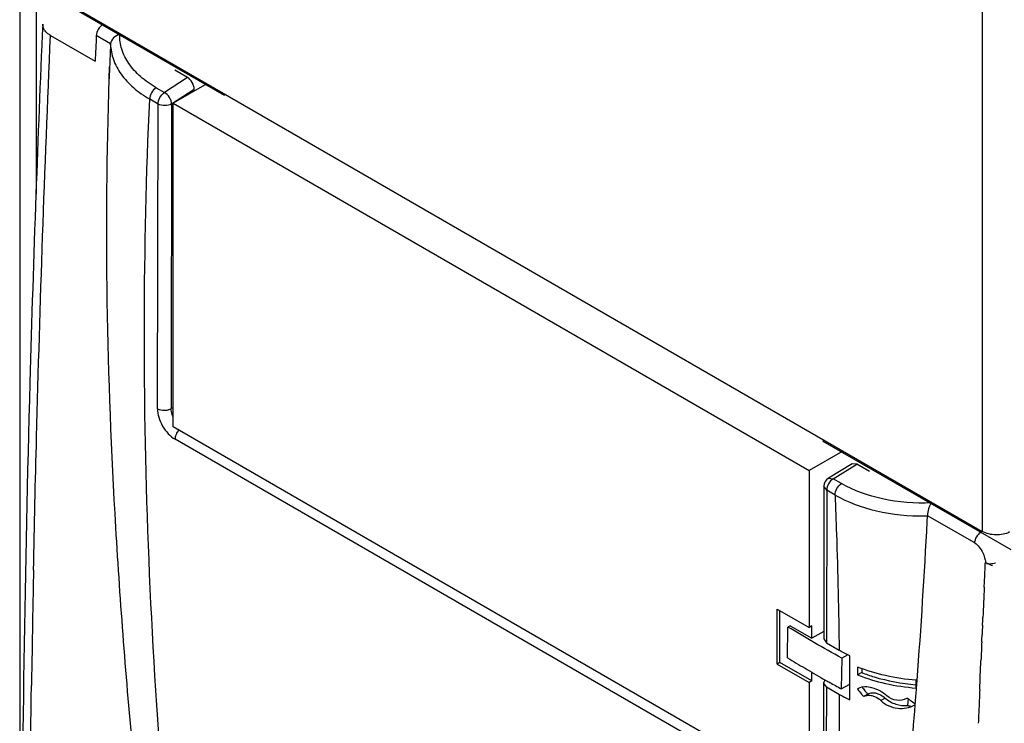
# Model space of a CAD drawing. Header units: millimetres. Extents: x 48 to 323, y 40 to 478.
# Tile 4 of 8: x 124 to 175, y 178 to 215. Entities that reach past the tile are written whole.
import ezdxf

# ---------------------------------------------------------------- set-up
doc = ezdxf.new("R2010")
doc.units = ezdxf.units.MM
doc.header["$LTSCALE"] = 33.652061
doc.layers.get('0').update_dxf_attribs({"linetype": 'CONTINUOUS'})

msp = doc.modelspace()

# ---------------------------------------------------------------- linework, layer by layer
at = {"color": 7}
for p, q in [((174.069, 307.773), (174.063, 188.501)), ((123.771, 217.536), (123.771, 134.082)), ((123.771, 217.536), (174.063, 188.501)), ((124.645, 206.116), (124.645, 216.95)), ((124.645, 216.95), (134.462, 211.282)), ((125.381, 214.409), (127.714, 213.062)), ((128.518, 213.969), (127.775, 214.398)), ((128.515, 213.911), (128.517, 213.955)), ((128.515, 213.911), (128.517, 213.955)), ((128.449, 212.148), (128.47, 212.77)), ((128.467, 212.142), (128.484, 212.765)), ((132.534, 212.216), (131.877, 212.595)), ((132.534, 212.216), (131.334, 211.428)), ((130.902, 211.678), (131.334, 211.428)), ((131.712, 210.83), (132.887, 211.602)), ((133.555, 211.888), (131.787, 210.867)), ((132.887, 211.502), (132.887, 211.602)), ((130.999, 210.827), (130.566, 211.077)), ((134.533, 211.323), (134.462, 211.282)), ((130.971, 194.912), (130.999, 210.827)), ((131.712, 210.83), (131.684, 194.915)), ((131.787, 210.867), (165.021, 191.68)), ((131.787, 193.965), (131.787, 210.867)), ((131.787, 194.974), (131.684, 194.915)), ((165.021, 174.778), (131.787, 193.965)), ((164.994, 174.206), (131.888, 193.319)), ((165.811, 193.265), (165.74, 193.224)), ((165.74, 193.224), (175.557, 187.557)), ((166.789, 192.7), (165.021, 191.68)), ((167.266, 192.04), (166.034, 191.282)), ((166.278, 191.254), (167.52, 192.017)), ((167.52, 192.017), (167.266, 192.04)), ((168.176, 191.638), (167.52, 192.017)), ((165.021, 191.68), (165.021, 183.482)), ((166.034, 191.283), (166.278, 191.254)), ((166.707, 191.006), (166.278, 191.254)), ((165.796, 190.857), (165.782, 182.884)), ((165.942, 190.653), (165.796, 190.857)), ((165.942, 190.653), (165.928, 182.673)), ((166.375, 190.403), (165.942, 190.653)), ((171.19, 189.024), (171.206, 189.305)), ((171.192, 189.023), (171.206, 189.305)), ((171.206, 189.305), (171.207, 189.323)), ((173.677, 187.897), (171.207, 189.323)), ((163.352, 184.446), (165.021, 183.482)), ((163.352, 181.571), (163.352, 184.446)), ((163.493, 181.653), (163.493, 184.364)), ((174.097, 183.943), (174.101, 184.009)), ((163.89, 181.902), (163.914, 183.508)), ((164.031, 183.574), (163.914, 183.508)), ((164.031, 183.574), (165.162, 182.92)), ((165.162, 183.564), (165.021, 183.482)), ((165.162, 182.92), (165.162, 183.564)), ((165.783, 183.266), (165.162, 182.92)), ((165.782, 182.884), (165.928, 182.673)), ((165.928, 182.673), (166.591, 182.291)), ((163.493, 181.653), (163.352, 181.571)), ((165.162, 180.689), (163.493, 181.653)), ((166.724, 181.885), (166.7, 180.278)), ((167.041, 182.055), (166.724, 181.885)), ((163.352, 181.571), (165.021, 180.608)), ((165.162, 180.689), (165.162, 181.146)), ((167.556, 181.416), (167.555, 181.006)), ((167.77, 181.13), (167.555, 181.006)), ((167.771, 181.343), (167.77, 181.13)), ((165.162, 180.689), (165.021, 180.608)), ((165.021, 180.608), (165.021, 174.778)), ((165.745, 180.809), (165.902, 180.722)), ((165.745, 180.809), (165.901, 180.722)), ((170.609, 180.318), (170.613, 180.729)), ((170.631, 180.316), (170.661, 180.725)), ((170.634, 180.314), (170.665, 180.722)), ((165.778, 180.583), (165.768, 174.942)), ((165.924, 180.385), (165.778, 180.583)), ((165.924, 180.385), (165.915, 174.738)), ((165.924, 180.385), (166.61, 179.989)), ((166.7, 180.278), (167.151, 180.521)), ((167.148, 179.707), (167.151, 180.521)), ((167.596, 180.293), (167.552, 180.265)), ((167.552, 180.265), (167.597, 180.291)), ((170.586, 180.495), (170.609, 180.493)), ((167.871, 179.873), (167.898, 179.89)), ((168.116, 180.015), (167.898, 179.89)), ((168.998, 179.798), (168.769, 179.666)), ((170.15, 179.797), (170.114, 179.774)), ((170.151, 179.796), (170.114, 179.774)), ((170.175, 179.404), (170.206, 179.766)), ((170.536, 179.44), (170.567, 179.459))]:
    msp.add_line(p, q, dxfattribs=at)
for centre, radius, start, end in [((1331.699, 162.485), 1207.869, 177.508138, 177.930614), ((348.936, 204.759), 220.611, 177.62223, 177.91881), ((166.296, 190.857), 0.5, 121.5199, 179.9004), ((-179.965, 207.143), 351.624, 355.69077, 357.04617), ((170.986, 200.895), 11.588, 270.4655, 271.0874), ((720.387, 160.524), 546.79, 177.3728, 177.53833), ((307.569, 177.573), 133.623, 177.41348, 177.62198), ((465.993, 168.902), 292.278, 177.28887, 177.47891), ((118.848, 185.586), 55.268, 357.0352, 357.4398), ((179.413, 189.586), 15.085, 218.1634, 219.4462), ((179.123, 189.404), 14.499, 218.446, 218.7448), ((179.03, 189.33), 14.38, 218.7454, 219.7886), ((178.914, 189.232), 14.228, 219.7864, 220.4654), ((-192.263, 208.081), 363.957, 355.49619, 355.62456), ((-109.841, 178.782), 276.453, 359.31165, 0.25007), ((179.296, 189.49), 14.934, 219.4474, 220.0911), ((177.037, 189.117), 11.589, 233.5383, 233.9144), ((176.938, 188.981), 11.42, 233.9141, 234.4017), ((176.771, 188.744), 11.13, 234.3947, 236.1488), ((170.332, 179.825), 0.436, 297.9827, 299.8902), ((593.797, 161.226), 420.29, 177.52744, 177.64747)]:
    msp.add_arc(centre, radius, start, end, dxfattribs=at)
for centre, major_axis, ratio, start_param, end_param in [((132.533, 211.807), (-0.249, 0.434), 0.577985, -2.354417, -0.782707), ((166.278, 180.567), (0.5, -0.022), 0.545151, 2.551393, 3.165071)]:
    msp.add_ellipse(centre, major_axis=major_axis, ratio=ratio, start_param=start_param, end_param=end_param, dxfattribs=at)
for points, knots in [([(125.381, 214.409), (125.318, 214.446), (125.204, 214.525), (125.069, 214.67), (124.986, 214.831), (124.97, 214.945), (124.972, 215)], [0, 0, 0, 0, 0.29055, 0.549846, 0.782245, 1, 1, 1, 1]), ([(128.11, 214.977), (128.014, 214.916), (127.86, 214.735), (127.78, 214.512), (127.775, 214.398)], [0, 0, 0, 0, 0.499728, 1, 1, 1, 1]), ([(124.493, 186.481), (124.54, 188.796), (124.753, 198.108), (125.077, 207.417), (125.381, 214.409)], [0, 0, 0, 0, 0.248593, 1, 1, 1, 1]), ([(128.998, 214.464), (128.878, 214.431), (128.661, 214.309), (128.527, 214.084), (128.518, 213.969)], [0, 0, 0, 0, 0.521062, 1, 1, 1, 1]), ([(130.902, 211.678), (130.611, 211.846), (130.082, 212.214), (129.458, 212.895), (129.072, 213.657), (128.992, 214.202), (128.998, 214.464)], [0, 0, 0, 0, 0.285312, 0.54252, 0.777048, 1, 1, 1, 1]), ([(128.517, 213.955), (128.524, 213.683), (128.633, 213.12), (129.055, 212.338), (129.715, 211.636), (130.264, 211.253), (130.566, 211.077)], [0, 0, 0, 0, 0.22248, 0.457682, 0.715381, 1, 1, 1, 1]), ([(130.973, 164.87), (130.508, 168.843), (129.655, 176.776), (128.721, 188.655), (128.26, 200.446), (128.319, 208.268), (128.449, 212.148)], [0, 0, 0, 0, 0.253224, 0.505042, 0.754231, 1, 1, 1, 1]), ([(130.902, 211.678), (130.802, 211.614), (130.645, 211.427), (130.566, 211.194), (130.566, 211.077)], [0, 0, 0, 0, 0.503047, 1, 1, 1, 1]), ([(130.307, 195.378), (130.291, 196.702), (130.264, 201.937), (130.386, 207.172), (130.566, 211.077)], [0, 0, 0, 0, 0.253144, 1, 1, 1, 1]), ([(130.999, 210.827), (130.999, 210.944), (131.077, 211.177), (131.234, 211.365), (131.334, 211.428)], [0, 0, 0, 0, 0.496951, 1, 1, 1, 1]), ([(131.712, 210.83), (131.709, 210.887), (131.682, 211.007), (131.574, 211.225), (131.441, 211.369), (131.334, 211.428)], [0, 0, 0, 0, 0.234451, 0.497529, 1, 1, 1, 1]), ([(131.712, 210.83), (131.607, 210.768), (131.356, 210.718), (131.105, 210.766), (130.999, 210.827)], [0, 0, 0, 0, 0.498713, 1, 1, 1, 1]), ([(124.618, 206.1), (124.5, 202.828), (124.084, 189.84), (123.883, 176.845), (123.858, 167.126)], [0, 0, 0, 0, 0.252011, 1, 1, 1, 1]), ([(132.471, 162.798), (132.145, 165.561), (131.004, 176.388), (130.406, 187.274), (130.307, 195.378)], [0, 0, 0, 0, 0.255573, 1, 1, 1, 1]), ([(130.971, 194.912), (131.077, 194.851), (131.275, 194.814), (131.519, 194.842), (131.636, 194.887), (131.684, 194.915)], [0, 0, 0, 0, 0.49962, 0.773662, 1, 1, 1, 1]), ([(130.971, 194.912), (130.971, 194.761), (131.027, 194.443), (131.223, 193.997), (131.511, 193.602), (131.758, 193.395), (131.888, 193.319)], [0, 0, 0, 0, 0.237377, 0.500128, 0.76281, 1, 1, 1, 1]), ([(131.782, 194.497), (131.767, 194.533), (131.715, 194.666), (131.685, 194.81), (131.684, 194.915)], [0, 0, 0, 0, 0.266967, 1, 1, 1, 1]), ([(132.09, 193.804), (132.027, 193.733), (131.932, 193.579), (131.888, 193.401), (131.888, 193.319)], [0, 0, 0, 0, 0.537793, 1, 1, 1, 1]), ([(166.278, 191.254), (166.178, 191.19), (166.021, 191.003), (165.942, 190.77), (165.942, 190.653)], [0, 0, 0, 0, 0.50305, 1, 1, 1, 1]), ([(166.375, 190.403), (166.375, 190.52), (166.453, 190.753), (166.611, 190.941), (166.711, 191.004)], [0, 0, 0, 0, 0.49695, 1, 1, 1, 1]), ([(171.396, 189.986), (170.548, 189.954), (168.922, 190.08), (167.37, 190.623), (166.707, 191.006)], [0, 0, 0, 0, 0.525786, 1, 1, 1, 1]), ([(166.375, 190.403), (167.043, 190.02), (168.596, 189.463), (170.227, 189.3), (171.08, 189.308)], [0, 0, 0, 0, 0.474232, 1, 1, 1, 1]), ([(166.375, 190.403), (166.402, 189.724), (166.502, 187.02), (166.565, 184.316), (166.591, 182.291)], [0, 0, 0, 0, 0.251502, 1, 1, 1, 1]), ([(171.396, 189.986), (171.369, 189.945), (171.319, 189.846), (171.242, 189.628), (171.208, 189.446), (171.207, 189.323)], [0, 0, 0, 0, 0.214775, 0.471522, 1, 1, 1, 1]), ([(173.677, 187.897), (173.682, 188.011), (173.762, 188.235), (173.916, 188.415), (174.012, 188.476)], [0, 0, 0, 0, 0.500272, 1, 1, 1, 1]), ([(175.498, 188.473), (175.282, 188.358), (174.777, 188.275), (174.277, 188.379), (174.063, 188.501)], [0, 0, 0, 0, 0.497507, 1, 1, 1, 1]), ([(173.677, 187.897), (173.77, 187.843), (173.931, 187.677), (174.048, 187.483), (174.099, 187.377)], [0, 0, 0, 0, 0.477165, 1, 1, 1, 1]), ([(174.099, 187.377), (174.137, 187.297), (174.199, 187.138), (174.231, 186.967), (174.232, 186.885)], [0, 0, 0, 0, 0.517004, 1, 1, 1, 1]), ([(174.232, 186.879), (174.26, 186.863), (174.381, 186.798), (174.51, 186.749), (174.61, 186.719)], [0, 0, 0, 0, 0.236341, 1, 1, 1, 1]), ([(174.233, 186.879), (174.262, 186.863), (174.385, 186.811), (174.525, 186.809), (174.624, 186.826)], [0, 0, 0, 0, 0.246545, 1, 1, 1, 1]), ([(124.493, 186.481), (124.483, 185.978), (124.444, 183.971), (124.41, 181.964), (124.388, 180.459)], [0, 0, 0, 0, 0.250326, 1, 1, 1, 1]), ([(166.724, 181.885), (166.247, 182.148), (165.3, 182.672), (164.373, 183.23), (163.914, 183.508)], [0, 0, 0, 0, 0.503811, 1, 1, 1, 1]), ([(167.155, 182), (167.106, 182.023), (166.914, 182.113), (166.727, 182.212), (166.591, 182.291)], [0, 0, 0, 0, 0.254593, 1, 1, 1, 1]), ([(163.89, 181.902), (164.195, 181.717), (164.809, 181.346), (165.431, 180.987), (165.745, 180.809)], [0, 0, 0, 0, 0.49749, 1, 1, 1, 1]), ([(170.613, 180.729), (170.076, 180.771), (169.036, 180.923), (168.028, 181.226), (167.556, 181.416)], [0, 0, 0, 0, 0.51453, 1, 1, 1, 1]), ([(167.77, 181.13), (167.984, 181.046), (168.896, 180.73), (169.855, 180.557), (170.586, 180.495)], [0, 0, 0, 0, 0.238789, 1, 1, 1, 1]), ([(165.901, 180.722), (165.967, 180.684), (166.233, 180.536), (166.5, 180.389), (166.7, 180.278)], [0, 0, 0, 0, 0.249532, 1, 1, 1, 1]), ([(167.555, 181.006), (168.026, 180.817), (169.033, 180.514), (170.072, 180.361), (170.609, 180.318)], [0, 0, 0, 0, 0.485433, 1, 1, 1, 1]), ([(124.272, 166.551), (124.274, 167.707), (124.29, 172.343), (124.336, 176.979), (124.388, 180.459)], [0, 0, 0, 0, 0.24931, 1, 1, 1, 1]), ([(169.089, 179.909), (168.974, 180.009), (168.723, 180.18), (168.235, 180.385), (167.801, 180.411), (167.596, 180.293)], [0, 0, 0, 0, 0.284529, 0.557895, 1, 1, 1, 1]), ([(168.116, 180.015), (168.175, 180.049), (168.3, 180.081), (168.488, 180.066), (168.731, 179.993), (168.9, 179.887), (168.998, 179.798)], [0, 0, 0, 0, 0.210832, 0.390042, 0.585496, 1, 1, 1, 1]), ([(166.61, 179.989), (166.653, 179.964), (166.829, 179.865), (167.01, 179.773), (167.148, 179.707)], [0, 0, 0, 0, 0.245191, 1, 1, 1, 1]), ([(167.898, 179.89), (167.955, 179.923), (168.08, 179.954), (168.265, 179.938), (168.506, 179.864), (168.673, 179.756), (168.769, 179.666)], [0, 0, 0, 0, 0.209961, 0.388683, 0.584101, 1, 1, 1, 1]), ([(168.769, 179.666), (168.889, 179.555), (169.167, 179.371), (169.777, 179.203), (170.274, 179.289), (170.536, 179.44)], [0, 0, 0, 0, 0.261249, 0.518063, 1, 1, 1, 1]), ([(168.998, 179.798), (169.156, 179.654), (169.535, 179.436), (169.967, 179.388), (170.175, 179.404)], [0, 0, 0, 0, 0.506044, 1, 1, 1, 1]), ([(170.114, 179.774), (169.964, 179.688), (169.58, 179.631), (169.23, 179.786), (169.089, 179.909)], [0, 0, 0, 0, 0.481164, 1, 1, 1, 1]), ([(168.148, 157.064), (168.636, 160.735), (169.557, 168.188), (170.268, 175.665), (170.567, 179.459)], [0, 0, 0, 0, 0.493169, 1, 1, 1, 1]), ([(170.175, 179.404), (170.187, 179.401), (170.234, 179.392), (170.282, 179.387), (170.318, 179.387)], [0, 0, 0, 0, 0.258393, 1, 1, 1, 1])]:
    msp.add_open_spline(points, degree=3, knots=knots, dxfattribs=at)
for points in [[(127.775, 214.398), (127.755, 213.953), (127.734, 213.507), (127.714, 213.062)], [(128.517, 213.955), (128.517, 213.96), (128.517, 213.965), (128.518, 213.969)], [(174.215, 186.513), (174.221, 186.637), (174.227, 186.761), (174.232, 186.885)], [(174.624, 186.826), (174.671, 186.834), (174.717, 186.847), (174.762, 186.863)], [(174.19, 185.974), (174.198, 186.154), (174.206, 186.333), (174.215, 186.513)], [(174.171, 185.587), (174.178, 185.716), (174.183, 185.845), (174.19, 185.974)], [(174.082, 183.603), (174.087, 183.716), (174.092, 183.829), (174.097, 183.943)], [(167.151, 180.521), (167.152, 181.014), (167.153, 181.507), (167.155, 182)], [(173.936, 180.239), (173.956, 180.746), (173.977, 181.252), (173.998, 181.759)], [(173.936, 180.239), (173.924, 179.945), (173.91, 179.651), (173.898, 179.358)]]:
    msp.add_open_spline(points, degree=3, dxfattribs=at)

doc.saveas('drawing.dxf')
